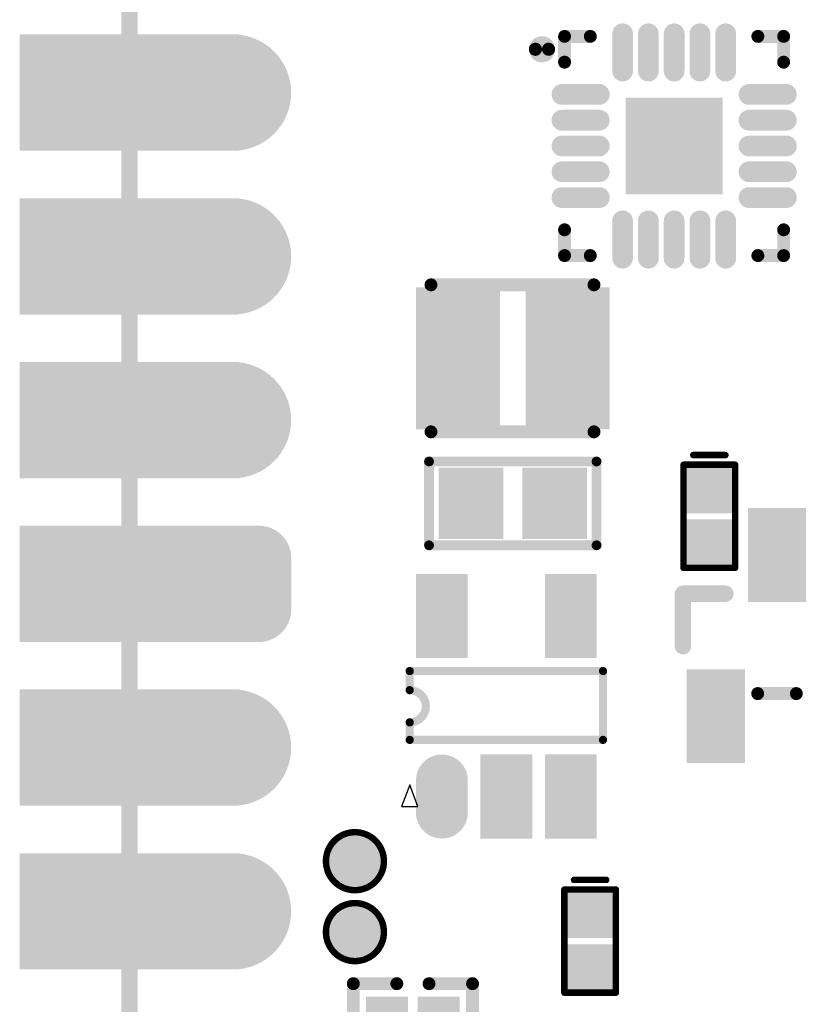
# Model space of a CAD drawing. Header units: millimetres. Extents: x 126.2 to 150.6, y 45.7 to 97.
# Tile 5 of 7: x 126.2 to 138.3, y 71.2 to 86.5. Entities that reach past the tile are written whole.
import ezdxf

# ---------------------------------------------------------------- set-up
doc = ezdxf.new("R2010")
doc.units = ezdxf.units.MM
for name, color, linetype in [('BottomLayer', 5, 'Continuous'), ('BottomOverlay', 54, 'Continuous'), ('BottomPaste', 16, 'Continuous'), ('BottomSolder', 6, 'Continuous'), ('KeepOutLayer', 6, 'Continuous'), ('MidLayer1', 16, 'Continuous'), ('MidLayer2', 76, 'Continuous'), ('MidLayer3', 90, 'Continuous'), ('MidLayer4', 156, 'Continuous'), ('MultiLayer', 9, 'Continuous'), ('PadHoleLayer', 156, 'Continuous'), ('TopLayer', 1, 'Continuous'), ('TopSolder', 216, 'Continuous')]:
    doc.layers.add(name, color=color, linetype=linetype)

# ---------------------------------------------------------------- blocks, each defined once
blk = doc.blocks.new('P_________1')
at = {"layer": 'BottomLayer'}
for points, const_width in [([(8.49, -1.27, 1), (9.29, -1.27, 1)], 0.8), ([(8.49, -3.81, 1), (9.29, -3.81, 1)], 0.8), ([(8.29, -5.95, 1), (8.69, -5.95, 1)], 0.4), ([(9.09, -5.95, 1), (9.49, -5.95, 1)], 0.4), ([(8.29, -6.75, 1), (8.69, -6.75, 1)], 0.4), ([(9.09, -6.75, 1), (9.49, -6.75, 1)], 0.4), ([(8.49, -8.89, 1), (9.29, -8.89, 1)], 0.8), ([(8.49, -11.43, 1), (9.29, -11.43, 1)], 0.8), ([(8.49, -13.97, 1), (9.29, -13.97, 1)], 0.8)]:
    blk.add_lwpolyline(points, format="xyb", close=True, dxfattribs=dict(at, const_width=const_width))
for points in [[(8.9, -2.07), (12.1, -2.07), (8.9, -0.47), (12.1, -0.47)], [(8.9, -4.61), (12.1, -4.61), (8.9, -3.01), (12.1, -3.01)], [(9.29, -7.15), (9.29, -5.55), (8.49, -7.15), (8.49, -5.55)], [(8.9, -7.15), (12.1, -7.15), (8.9, -5.55), (12.1, -5.55)], [(9.69, -6.75), (9.69, -5.95), (8.09, -6.75), (8.09, -5.95)], [(8.9, -9.69), (12.1, -9.69), (8.9, -8.09), (12.1, -8.09)], [(8.9, -12.23), (12.1, -12.23), (8.9, -10.63), (12.1, -10.63)], [(8.9, -14.77), (12.1, -14.77), (8.9, -13.17), (12.1, -13.17)]]:
    blk.add_solid(points, dxfattribs=at)
at = {"layer": 'BottomSolder'}
for points, const_width in [([(8.439, -1.27, 1), (9.341, -1.27, 1)], 0.902), ([(8.439, -3.81, 1), (9.341, -3.81, 1)], 0.902), ([(8.239, -5.95, 1), (8.741, -5.95, 1)], 0.502), ([(9.039, -5.95, 1), (9.541, -5.95, 1)], 0.502), ([(8.239, -6.75, 1), (8.741, -6.75, 1)], 0.502), ([(9.039, -6.75, 1), (9.541, -6.75, 1)], 0.502), ([(8.439, -8.89, 1), (9.341, -8.89, 1)], 0.902), ([(8.439, -11.43, 1), (9.341, -11.43, 1)], 0.902), ([(8.439, -13.97, 1), (9.341, -13.97, 1)], 0.902)]:
    blk.add_lwpolyline(points, format="xyb", close=True, dxfattribs=dict(at, const_width=const_width))
for points in [[(8.798, -2.172), (12.202, -2.172), (8.798, -0.368), (12.202, -0.368)], [(8.798, -4.712), (12.202, -4.712), (8.798, -2.908), (12.202, -2.908)], [(9.29, -7.252), (9.29, -5.448), (8.49, -7.252), (8.49, -5.448)], [(8.798, -7.252), (12.202, -7.252), (8.798, -5.448), (12.202, -5.448)], [(9.792, -6.75), (9.792, -5.95), (7.988, -6.75), (7.988, -5.95)], [(8.798, -9.792), (12.202, -9.792), (8.798, -7.988), (12.202, -7.988)], [(8.798, -12.332), (12.202, -12.332), (8.798, -10.528), (12.202, -10.528)], [(8.798, -14.872), (12.202, -14.872), (8.798, -13.068), (12.202, -13.068)]]:
    blk.add_solid(points, dxfattribs=at)
at = {"layer": 'MidLayer1'}
for points, const_width in [([(8.49, -1.27, 1), (9.29, -1.27, 1)], 0.8), ([(8.49, -3.81, 1), (9.29, -3.81, 1)], 0.8), ([(8.29, -5.95, 1), (8.69, -5.95, 1)], 0.4), ([(9.09, -5.95, 1), (9.49, -5.95, 1)], 0.4), ([(8.29, -6.75, 1), (8.69, -6.75, 1)], 0.4), ([(9.09, -6.75, 1), (9.49, -6.75, 1)], 0.4), ([(8.49, -8.89, 1), (9.29, -8.89, 1)], 0.8), ([(8.49, -11.43, 1), (9.29, -11.43, 1)], 0.8), ([(8.49, -13.97, 1), (9.29, -13.97, 1)], 0.8)]:
    blk.add_lwpolyline(points, format="xyb", close=True, dxfattribs=dict(at, const_width=const_width))
for points in [[(8.9, -2.07), (12.1, -2.07), (8.9, -0.47), (12.1, -0.47)], [(8.9, -4.61), (12.1, -4.61), (8.9, -3.01), (12.1, -3.01)], [(9.29, -7.15), (9.29, -5.55), (8.49, -7.15), (8.49, -5.55)], [(8.9, -7.15), (12.1, -7.15), (8.9, -5.55), (12.1, -5.55)], [(9.69, -6.75), (9.69, -5.95), (8.09, -6.75), (8.09, -5.95)], [(8.9, -9.69), (12.1, -9.69), (8.9, -8.09), (12.1, -8.09)], [(8.9, -12.23), (12.1, -12.23), (8.9, -10.63), (12.1, -10.63)], [(8.9, -14.77), (12.1, -14.77), (8.9, -13.17), (12.1, -13.17)]]:
    blk.add_solid(points, dxfattribs=at)
at = {"layer": 'MidLayer2'}
for points, const_width in [([(8.49, -1.27, 1), (9.29, -1.27, 1)], 0.8), ([(8.49, -3.81, 1), (9.29, -3.81, 1)], 0.8), ([(8.29, -5.95, 1), (8.69, -5.95, 1)], 0.4), ([(9.09, -5.95, 1), (9.49, -5.95, 1)], 0.4), ([(8.29, -6.75, 1), (8.69, -6.75, 1)], 0.4), ([(9.09, -6.75, 1), (9.49, -6.75, 1)], 0.4), ([(8.49, -8.89, 1), (9.29, -8.89, 1)], 0.8), ([(8.49, -11.43, 1), (9.29, -11.43, 1)], 0.8), ([(8.49, -13.97, 1), (9.29, -13.97, 1)], 0.8)]:
    blk.add_lwpolyline(points, format="xyb", close=True, dxfattribs=dict(at, const_width=const_width))
for points in [[(8.9, -2.07), (12.1, -2.07), (8.9, -0.47), (12.1, -0.47)], [(8.9, -4.61), (12.1, -4.61), (8.9, -3.01), (12.1, -3.01)], [(9.29, -7.15), (9.29, -5.55), (8.49, -7.15), (8.49, -5.55)], [(8.9, -7.15), (12.1, -7.15), (8.9, -5.55), (12.1, -5.55)], [(9.69, -6.75), (9.69, -5.95), (8.09, -6.75), (8.09, -5.95)], [(8.9, -9.69), (12.1, -9.69), (8.9, -8.09), (12.1, -8.09)], [(8.9, -12.23), (12.1, -12.23), (8.9, -10.63), (12.1, -10.63)], [(8.9, -14.77), (12.1, -14.77), (8.9, -13.17), (12.1, -13.17)]]:
    blk.add_solid(points, dxfattribs=at)
at = {"layer": 'MidLayer3'}
for points, const_width in [([(8.49, -1.27, 1), (9.29, -1.27, 1)], 0.8), ([(8.49, -3.81, 1), (9.29, -3.81, 1)], 0.8), ([(8.29, -5.95, 1), (8.69, -5.95, 1)], 0.4), ([(9.09, -5.95, 1), (9.49, -5.95, 1)], 0.4), ([(8.29, -6.75, 1), (8.69, -6.75, 1)], 0.4), ([(9.09, -6.75, 1), (9.49, -6.75, 1)], 0.4), ([(8.49, -8.89, 1), (9.29, -8.89, 1)], 0.8), ([(8.49, -11.43, 1), (9.29, -11.43, 1)], 0.8), ([(8.49, -13.97, 1), (9.29, -13.97, 1)], 0.8)]:
    blk.add_lwpolyline(points, format="xyb", close=True, dxfattribs=dict(at, const_width=const_width))
for points in [[(8.9, -2.07), (12.1, -2.07), (8.9, -0.47), (12.1, -0.47)], [(8.9, -4.61), (12.1, -4.61), (8.9, -3.01), (12.1, -3.01)], [(9.29, -7.15), (9.29, -5.55), (8.49, -7.15), (8.49, -5.55)], [(8.9, -7.15), (12.1, -7.15), (8.9, -5.55), (12.1, -5.55)], [(9.69, -6.75), (9.69, -5.95), (8.09, -6.75), (8.09, -5.95)], [(8.9, -9.69), (12.1, -9.69), (8.9, -8.09), (12.1, -8.09)], [(8.9, -12.23), (12.1, -12.23), (8.9, -10.63), (12.1, -10.63)], [(8.9, -14.77), (12.1, -14.77), (8.9, -13.17), (12.1, -13.17)]]:
    blk.add_solid(points, dxfattribs=at)
at = {"layer": 'MidLayer4'}
for points, const_width in [([(8.49, -1.27, 1), (9.29, -1.27, 1)], 0.8), ([(8.49, -3.81, 1), (9.29, -3.81, 1)], 0.8), ([(8.29, -5.95, 1), (8.69, -5.95, 1)], 0.4), ([(9.09, -5.95, 1), (9.49, -5.95, 1)], 0.4), ([(8.29, -6.75, 1), (8.69, -6.75, 1)], 0.4), ([(9.09, -6.75, 1), (9.49, -6.75, 1)], 0.4), ([(8.49, -8.89, 1), (9.29, -8.89, 1)], 0.8), ([(8.49, -11.43, 1), (9.29, -11.43, 1)], 0.8), ([(8.49, -13.97, 1), (9.29, -13.97, 1)], 0.8)]:
    blk.add_lwpolyline(points, format="xyb", close=True, dxfattribs=dict(at, const_width=const_width))
for points in [[(8.9, -2.07), (12.1, -2.07), (8.9, -0.47), (12.1, -0.47)], [(8.9, -4.61), (12.1, -4.61), (8.9, -3.01), (12.1, -3.01)], [(9.29, -7.15), (9.29, -5.55), (8.49, -7.15), (8.49, -5.55)], [(8.9, -7.15), (12.1, -7.15), (8.9, -5.55), (12.1, -5.55)], [(9.69, -6.75), (9.69, -5.95), (8.09, -6.75), (8.09, -5.95)], [(8.9, -9.69), (12.1, -9.69), (8.9, -8.09), (12.1, -8.09)], [(8.9, -12.23), (12.1, -12.23), (8.9, -10.63), (12.1, -10.63)], [(8.9, -14.77), (12.1, -14.77), (8.9, -13.17), (12.1, -13.17)]]:
    blk.add_solid(points, dxfattribs=at)
at = {"layer": 'MultiLayer'}
for points, const_width in [([(8.49, -1.27, 1), (9.29, -1.27, 1)], 0.8), ([(8.49, -3.81, 1), (9.29, -3.81, 1)], 0.8), ([(8.29, -5.95, 1), (8.69, -5.95, 1)], 0.4), ([(9.09, -5.95, 1), (9.49, -5.95, 1)], 0.4), ([(8.29, -6.75, 1), (8.69, -6.75, 1)], 0.4), ([(9.09, -6.75, 1), (9.49, -6.75, 1)], 0.4), ([(8.49, -8.89, 1), (9.29, -8.89, 1)], 0.8), ([(8.49, -11.43, 1), (9.29, -11.43, 1)], 0.8), ([(8.49, -13.97, 1), (9.29, -13.97, 1)], 0.8)]:
    blk.add_lwpolyline(points, format="xyb", close=True, dxfattribs=dict(at, const_width=const_width))
for points in [[(8.9, -2.07), (12.1, -2.07), (8.9, -0.47), (12.1, -0.47)], [(8.9, -4.61), (12.1, -4.61), (8.9, -3.01), (12.1, -3.01)], [(9.29, -7.15), (9.29, -5.55), (8.49, -7.15), (8.49, -5.55)], [(8.9, -7.15), (12.1, -7.15), (8.9, -5.55), (12.1, -5.55)], [(9.69, -6.75), (9.69, -5.95), (8.09, -6.75), (8.09, -5.95)], [(8.9, -9.69), (12.1, -9.69), (8.9, -8.09), (12.1, -8.09)], [(8.9, -12.23), (12.1, -12.23), (8.9, -10.63), (12.1, -10.63)], [(8.9, -14.77), (12.1, -14.77), (8.9, -13.17), (12.1, -13.17)]]:
    blk.add_solid(points, dxfattribs=at)
at = {"layer": 'PadHoleLayer', "const_width": 0.5}
for points in [[(8.64, -1.27, 1), (9.14, -1.27, 1)], [(10.25, -1.27, 1), (10.75, -1.27, 1)], [(8.64, -3.81, 1), (9.14, -3.81, 1)], [(10.25, -3.81, 1), (10.75, -3.81, 1)], [(8.64, -6.35, 1), (9.14, -6.35, 1)], [(10.25, -6.35, 1), (10.75, -6.35, 1)], [(8.64, -8.89, 1), (9.14, -8.89, 1)], [(10.25, -8.89, 1), (10.75, -8.89, 1)], [(8.64, -11.43, 1), (9.14, -11.43, 1)], [(10.25, -11.43, 1), (10.75, -11.43, 1)], [(8.64, -13.97, 1), (9.14, -13.97, 1)], [(10.25, -13.97, 1), (10.75, -13.97, 1)]]:
    blk.add_lwpolyline(points, format="xyb", close=True, dxfattribs=at)
at = {"layer": 'TopLayer'}
for points, const_width in [([(8.49, -1.27, 1), (9.29, -1.27, 1)], 0.8), ([(8.49, -3.81, 1), (9.29, -3.81, 1)], 0.8), ([(8.29, -5.95, 1), (8.69, -5.95, 1)], 0.4), ([(9.09, -5.95, 1), (9.49, -5.95, 1)], 0.4), ([(8.29, -6.75, 1), (8.69, -6.75, 1)], 0.4), ([(9.09, -6.75, 1), (9.49, -6.75, 1)], 0.4), ([(8.49, -8.89, 1), (9.29, -8.89, 1)], 0.8), ([(8.49, -11.43, 1), (9.29, -11.43, 1)], 0.8), ([(8.49, -13.97, 1), (9.29, -13.97, 1)], 0.8)]:
    blk.add_lwpolyline(points, format="xyb", close=True, dxfattribs=dict(at, const_width=const_width))
for points in [[(8.9, -2.07), (12.1, -2.07), (8.9, -0.47), (12.1, -0.47)], [(8.9, -4.61), (12.1, -4.61), (8.9, -3.01), (12.1, -3.01)], [(9.29, -7.15), (9.29, -5.55), (8.49, -7.15), (8.49, -5.55)], [(8.9, -7.15), (12.1, -7.15), (8.9, -5.55), (12.1, -5.55)], [(9.69, -6.75), (9.69, -5.95), (8.09, -6.75), (8.09, -5.95)], [(8.9, -9.69), (12.1, -9.69), (8.9, -8.09), (12.1, -8.09)], [(8.9, -12.23), (12.1, -12.23), (8.9, -10.63), (12.1, -10.63)], [(8.9, -14.77), (12.1, -14.77), (8.9, -13.17), (12.1, -13.17)]]:
    blk.add_solid(points, dxfattribs=at)
at = {"layer": 'TopSolder'}
for points, const_width in [([(8.439, -1.27, 1), (9.341, -1.27, 1)], 0.902), ([(8.439, -3.81, 1), (9.341, -3.81, 1)], 0.902), ([(8.239, -5.95, 1), (8.741, -5.95, 1)], 0.502), ([(9.039, -5.95, 1), (9.541, -5.95, 1)], 0.502), ([(8.239, -6.75, 1), (8.741, -6.75, 1)], 0.502), ([(9.039, -6.75, 1), (9.541, -6.75, 1)], 0.502), ([(8.439, -8.89, 1), (9.341, -8.89, 1)], 0.902), ([(8.439, -11.43, 1), (9.341, -11.43, 1)], 0.902), ([(8.439, -13.97, 1), (9.341, -13.97, 1)], 0.902)]:
    blk.add_lwpolyline(points, format="xyb", close=True, dxfattribs=dict(at, const_width=const_width))
for points in [[(8.798, -2.172), (12.202, -2.172), (8.798, -0.368), (12.202, -0.368)], [(8.798, -4.712), (12.202, -4.712), (8.798, -2.908), (12.202, -2.908)], [(9.29, -7.252), (9.29, -5.448), (8.49, -7.252), (8.49, -5.448)], [(8.798, -7.252), (12.202, -7.252), (8.798, -5.448), (12.202, -5.448)], [(9.792, -6.75), (9.792, -5.95), (7.988, -6.75), (7.988, -5.95)], [(8.798, -9.792), (12.202, -9.792), (8.798, -7.988), (12.202, -7.988)], [(8.798, -12.332), (12.202, -12.332), (8.798, -10.528), (12.202, -10.528)], [(8.798, -14.872), (12.202, -14.872), (8.798, -13.068), (12.202, -13.068)]]:
    blk.add_solid(points, dxfattribs=at)
blk = doc.blocks.new('ESD0402_B_2')
at = {"layer": 'BottomLayer'}
for points in [[(-0.7, 0.3), (-0.7, -0.3), (-0.15, 0.3), (-0.15, -0.3)], [(0.15, 0.3), (0.15, -0.3), (0.7, 0.3), (0.7, -0.3)]]:
    blk.add_solid(points, dxfattribs=at)
at = {"layer": 'BottomOverlay', "const_width": 0.1}
for points in [[(0.8, 0.4), (-0.8, 0.4)], [(-0.8, -0.4), (-0.8, 0.4)], [(0.8, -0.4), (0.8, 0.4)], [(0.95, -0.25), (0.95, 0.25)], [(0.8, -0.4), (-0.8, -0.4)]]:
    blk.add_lwpolyline(points, dxfattribs=at)
at = {"layer": 'BottomOverlay', "const_width": 0.05}
for points in [[(-0.825, 0.4, 1), (-0.775, 0.4, 1)], [(-0.825, 0.4, 1), (-0.775, 0.4, 1)], [(0.775, 0.4, 1), (0.825, 0.4, 1)], [(0.775, 0.4, 1), (0.825, 0.4, 1)], [(0.925, 0.25, 1), (0.975, 0.25, 1)], [(0.925, -0.25, 1), (0.975, -0.25, 1)], [(-0.825, -0.4, 1), (-0.775, -0.4, 1)], [(-0.825, -0.4, 1), (-0.775, -0.4, 1)], [(0.775, -0.4, 1), (0.825, -0.4, 1)], [(0.775, -0.4, 1), (0.825, -0.4, 1)]]:
    blk.add_lwpolyline(points, format="xyb", close=True, dxfattribs=at)
at = {"layer": 'BottomPaste'}
for points in [[(-0.7, 0.3), (-0.7, -0.3), (-0.15, 0.3), (-0.15, -0.3)], [(0.15, 0.3), (0.15, -0.3), (0.7, 0.3), (0.7, -0.3)]]:
    blk.add_solid(points, dxfattribs=at)
at = {"layer": 'BottomSolder'}
for points in [[(-0.802, 0.402), (-0.802, -0.402), (-0.048, 0.402), (-0.048, -0.402)], [(0.048, 0.402), (0.048, -0.402), (0.802, 0.402), (0.802, -0.402)]]:
    blk.add_solid(points, dxfattribs=at)
blk = doc.blocks.new('0402_R_4_B_5')
at = {"layer": 'BottomLayer'}
for points in [[(-0.6, 0.125), (-0.6, 0.675), (-1, 0.125), (-1, 0.675)], [(-0.1, 0.125), (-0.1, 0.675), (-0.4, 0.125), (-0.4, 0.675)], [(0.4, 0.125), (0.4, 0.675), (0.1, 0.125), (0.1, 0.675)], [(1, 0.125), (1, 0.675), (0.6, 0.125), (0.6, 0.675)], [(-0.6, -0.675), (-0.6, -0.125), (-1, -0.675), (-1, -0.125)], [(-0.1, -0.675), (-0.1, -0.125), (-0.4, -0.675), (-0.4, -0.125)], [(0.4, -0.675), (0.4, -0.125), (0.1, -0.675), (0.1, -0.125)], [(1, -0.675), (1, -0.125), (0.6, -0.675), (0.6, -0.125)]]:
    blk.add_solid(points, dxfattribs=at)
at = {"layer": 'BottomOverlay', "const_width": 0.2}
for points in [[(1.25, 0.925), (-1.25, 0.925)], [(-1.25, 0.25), (-1.25, 0.925)], [(1.25, 0.25), (1.25, 0.925)], [(-1.25, -0.925), (-1.25, -0.25)], [(1.25, -0.925), (1.25, -0.25)], [(1.25, -0.925), (-1.25, -0.925)]]:
    blk.add_lwpolyline(points, dxfattribs=at)
at = {"layer": 'BottomOverlay', "const_width": 0.1}
for points in [[(-1.3, 0.925, 1), (-1.2, 0.925, 1)], [(-1.3, 0.925, 1), (-1.2, 0.925, 1)], [(1.2, 0.925, 1), (1.3, 0.925, 1)], [(1.2, 0.925, 1), (1.3, 0.925, 1)], [(-1.3, 0.25, 1), (-1.2, 0.25, 1)], [(1.2, 0.25, 1), (1.3, 0.25, 1)], [(-1.3, -0.25, 1), (-1.2, -0.25, 1)], [(1.2, -0.25, 1), (1.3, -0.25, 1)], [(-1.3, -0.925, 1), (-1.2, -0.925, 1)], [(-1.3, -0.925, 1), (-1.2, -0.925, 1)], [(1.2, -0.925, 1), (1.3, -0.925, 1)], [(1.2, -0.925, 1), (1.3, -0.925, 1)]]:
    blk.add_lwpolyline(points, format="xyb", close=True, dxfattribs=at)
at = {"layer": 'BottomPaste'}
for points in [[(-0.6, 0.125), (-0.6, 0.675), (-1, 0.125), (-1, 0.675)], [(-0.1, 0.125), (-0.1, 0.675), (-0.4, 0.125), (-0.4, 0.675)], [(0.4, 0.125), (0.4, 0.675), (0.1, 0.125), (0.1, 0.675)], [(1, 0.125), (1, 0.675), (0.6, 0.125), (0.6, 0.675)], [(-0.6, -0.675), (-0.6, -0.125), (-1, -0.675), (-1, -0.125)], [(-0.1, -0.675), (-0.1, -0.125), (-0.4, -0.675), (-0.4, -0.125)], [(0.4, -0.675), (0.4, -0.125), (0.1, -0.675), (0.1, -0.125)], [(1, -0.675), (1, -0.125), (0.6, -0.675), (0.6, -0.125)]]:
    blk.add_solid(points, dxfattribs=at)
at = {"layer": 'BottomSolder'}
for points in [[(-0.549, 0.074), (-0.549, 0.726), (-1.051, 0.074), (-1.051, 0.726)], [(-0.049, 0.074), (-0.049, 0.726), (-0.451, 0.074), (-0.451, 0.726)], [(0.451, 0.074), (0.451, 0.726), (0.049, 0.074), (0.049, 0.726)], [(1.051, 0.074), (1.051, 0.726), (0.549, 0.074), (0.549, 0.726)], [(-0.549, -0.726), (-0.549, -0.074), (-1.051, -0.726), (-1.051, -0.074)], [(-0.049, -0.726), (-0.049, -0.074), (-0.451, -0.726), (-0.451, -0.074)], [(0.451, -0.726), (0.451, -0.074), (0.049, -0.726), (0.049, -0.074)], [(1.051, -0.726), (1.051, -0.074), (0.549, -0.726), (0.549, -0.074)]]:
    blk.add_solid(points, dxfattribs=at)
blk = doc.blocks.new('SOT_23_5_B_13')
at = {"layer": 'BottomLayer', "const_width": 0.6}
blk.add_lwpolyline([(-1.147, 1), (-1.647, 1)], dxfattribs=at)
at = {"layer": 'BottomLayer', "const_width": 0.3}
for points in [[(-1.797, 1, 1), (-1.497, 1, 1)], [(-1.297, 1, 1), (-0.997, 1, 1)]]:
    blk.add_lwpolyline(points, format="xyb", close=True, dxfattribs=at)
at = {"layer": 'BottomLayer'}
for points in [[(0.853, 1.3), (0.853, 0.7), (1.953, 1.3), (1.953, 0.7)], [(-1.947, 0.3), (-1.947, -0.3), (-0.847, 0.3), (-0.847, -0.3)], [(-1.947, -0.7), (-1.947, -1.3), (-0.847, -0.7), (-0.847, -1.3)], [(0.853, -0.7), (0.853, -1.3), (1.953, -0.7), (1.953, -1.3)]]:
    blk.add_solid(points, dxfattribs=at)
at = {"layer": 'BottomOverlay'}
for p, q in [((-1.216, 1.5), (-1.55, 1.625)), ((-1.55, 1.625), (-1.55, 1.375)), ((-1.55, 1.375), (-1.216, 1.5))]:
    blk.add_line(p, q, dxfattribs=at)
at = {"layer": 'BottomOverlay', "const_width": 0.127}
for points in [[(-0.518, 1.5), (-0.518, -1.5)], [(-0.518, 1.5), (-0.247, 1.5)], [(0.253, 1.5), (0.55, 1.5)], [(0.55, 1.5), (0.55, -1.5)], [(-0.518, -1.5), (0.55, -1.5)]]:
    blk.add_lwpolyline(points, dxfattribs=at)
at = {"layer": 'BottomOverlay', "const_width": 0.0635}
for points in [[(-0.55, 1.5, 1), (-0.487, 1.5, 1)], [(-0.55, 1.5, 1), (-0.487, 1.5, 1)], [(-0.279, 1.5, 1), (-0.215, 1.5, 1)], [(-0.279, 1.5, 1), (-0.215, 1.5, 1)], [(0.221, 1.5, 1), (0.285, 1.5, 1)], [(0.221, 1.5, 1), (0.285, 1.5, 1)], [(0.518, 1.5, 1), (0.582, 1.5, 1)], [(0.518, 1.5, 1), (0.582, 1.5, 1)], [(-0.55, -1.5, 1), (-0.487, -1.5, 1)], [(-0.55, -1.5, 1), (-0.487, -1.5, 1)], [(0.518, -1.5, 1), (0.582, -1.5, 1)], [(0.518, -1.5, 1), (0.582, -1.5, 1)]]:
    blk.add_lwpolyline(points, format="xyb", close=True, dxfattribs=at)
at = {"layer": 'BottomOverlay', "const_width": 0.127}
blk.add_lwpolyline([(0.253, 1.5, -1), (-0.247, 1.5)], format="xyb", dxfattribs=at)
at = {"layer": 'BottomPaste', "const_width": 0.6}
blk.add_lwpolyline([(-1.147, 1), (-1.647, 1)], dxfattribs=at)
at = {"layer": 'BottomPaste', "const_width": 0.3}
for points in [[(-1.797, 1, 1), (-1.497, 1, 1)], [(-1.297, 1, 1), (-0.997, 1, 1)]]:
    blk.add_lwpolyline(points, format="xyb", close=True, dxfattribs=at)
at = {"layer": 'BottomPaste'}
for points in [[(0.853, 1.3), (0.853, 0.7), (1.953, 1.3), (1.953, 0.7)], [(-1.947, 0.3), (-1.947, -0.3), (-0.847, 0.3), (-0.847, -0.3)], [(-1.947, -0.7), (-1.947, -1.3), (-0.847, -0.7), (-0.847, -1.3)], [(0.853, -0.7), (0.853, -1.3), (1.953, -0.7), (1.953, -1.3)]]:
    blk.add_solid(points, dxfattribs=at)
at = {"layer": 'BottomSolder', "const_width": 0.803}
blk.add_lwpolyline([(-1.147, 1), (-1.647, 1)], dxfattribs=at)
at = {"layer": 'BottomSolder', "const_width": 0.402}
for points in [[(-1.848, 1, 1), (-1.446, 1, 1)], [(-1.348, 1, 1), (-0.946, 1, 1)]]:
    blk.add_lwpolyline(points, format="xyb", close=True, dxfattribs=at)
at = {"layer": 'BottomSolder'}
for points in [[(0.751, 1.402), (0.751, 0.598), (2.055, 1.402), (2.055, 0.598)], [(-2.049, 0.402), (-2.049, -0.402), (-0.745, 0.402), (-0.745, -0.402)], [(-2.049, -0.598), (-2.049, -1.402), (-0.745, -0.598), (-0.745, -1.402)], [(0.751, -0.598), (0.751, -1.402), (2.055, -0.598), (2.055, -1.402)]]:
    blk.add_solid(points, dxfattribs=at)
blk = doc.blocks.new('QFN_20_3X3X04P_B_15')
at = {"layer": 'BottomLayer', "const_width": 0.22}
for points in [[(-0.8, 1.161), (-0.8, 1.741)], [(-0.4, 1.161), (-0.4, 1.741)], [(0, 1.161), (0, 1.741)], [(0.4, 1.161), (0.4, 1.741)], [(0.8, 1.161), (0.8, 1.741)], [(-1.161, 0.8), (-1.741, 0.8)], [(1.161, 0.8), (1.741, 0.8)], [(-1.161, 0.4), (-1.741, 0.4)], [(1.161, 0.4), (1.741, 0.4)], [(-1.161, 0), (-1.741, 0)], [(1.161, 0), (1.741, 0)], [(-1.161, -0.4), (-1.741, -0.4)], [(1.161, -0.4), (1.741, -0.4)], [(-1.161, -0.8), (-1.741, -0.8)], [(1.161, -0.8), (1.741, -0.8)], [(-0.8, -1.161), (-0.8, -1.741)], [(-0.4, -1.161), (-0.4, -1.741)], [(0, -1.161), (0, -1.741)], [(0.4, -1.161), (0.4, -1.741)], [(0.8, -1.161), (0.8, -1.741)]]:
    blk.add_lwpolyline(points, dxfattribs=at)
at = {"layer": 'BottomLayer', "const_width": 0.11}
for points in [[(-0.855, 1.741, 1), (-0.745, 1.741, 1)], [(-0.455, 1.741, 1), (-0.345, 1.741, 1)], [(-0.055, 1.741, 1), (0.055, 1.741, 1)], [(0.345, 1.741, 1), (0.455, 1.741, 1)], [(0.745, 1.741, 1), (0.855, 1.741, 1)], [(-0.855, 1.161, 1), (-0.745, 1.161, 1)], [(-0.455, 1.161, 1), (-0.345, 1.161, 1)], [(-0.055, 1.161, 1), (0.055, 1.161, 1)], [(0.345, 1.161, 1), (0.455, 1.161, 1)], [(0.745, 1.161, 1), (0.855, 1.161, 1)], [(-1.796, 0.8, 1), (-1.686, 0.8, 1)], [(-1.216, 0.8, 1), (-1.106, 0.8, 1)], [(1.106, 0.8, 1), (1.216, 0.8, 1)], [(1.686, 0.8, 1), (1.796, 0.8, 1)], [(-1.796, 0.4, 1), (-1.686, 0.4, 1)], [(-1.216, 0.4, 1), (-1.106, 0.4, 1)], [(1.106, 0.4, 1), (1.216, 0.4, 1)], [(1.686, 0.4, 1), (1.796, 0.4, 1)], [(-1.796, 0, 1), (-1.686, 0, 1)], [(-1.216, 0, 1), (-1.106, 0, 1)], [(1.106, 0, 1), (1.216, 0, 1)], [(1.686, 0, 1), (1.796, 0, 1)], [(-1.796, -0.4, 1), (-1.686, -0.4, 1)], [(-1.216, -0.4, 1), (-1.106, -0.4, 1)], [(1.106, -0.4, 1), (1.216, -0.4, 1)], [(1.686, -0.4, 1), (1.796, -0.4, 1)], [(-1.796, -0.8, 1), (-1.686, -0.8, 1)], [(-1.216, -0.8, 1), (-1.106, -0.8, 1)], [(1.106, -0.8, 1), (1.216, -0.8, 1)], [(1.686, -0.8, 1), (1.796, -0.8, 1)], [(-0.855, -1.161, 1), (-0.745, -1.161, 1)], [(-0.455, -1.161, 1), (-0.345, -1.161, 1)], [(-0.055, -1.161, 1), (0.055, -1.161, 1)], [(0.345, -1.161, 1), (0.455, -1.161, 1)], [(0.745, -1.161, 1), (0.855, -1.161, 1)], [(-0.855, -1.741, 1), (-0.745, -1.741, 1)], [(-0.455, -1.741, 1), (-0.345, -1.741, 1)], [(-0.055, -1.741, 1), (0.055, -1.741, 1)], [(0.345, -1.741, 1), (0.455, -1.741, 1)], [(0.745, -1.741, 1), (0.855, -1.741, 1)]]:
    blk.add_lwpolyline(points, format="xyb", close=True, dxfattribs=at)
at = {"layer": 'BottomLayer'}
blk.add_solid([(0.7, 0.7), (-0.7, 0.7), (0.7, -0.7), (-0.7, -0.7)], dxfattribs=at)
at = {"layer": 'BottomOverlay'}
for points, const_width in [([(-1.95, 1.5, 1), (-2.153, 1.5, 1)], 0.203), ([(-1.751, 1.7, 1), (-1.651, 1.7, 1)], 0.1), ([(-1.751, 1.7, 1), (-1.651, 1.7, 1)], 0.1), ([(-1.351, 1.7, 1), (-1.251, 1.7, 1)], 0.1), ([(1.249, 1.7, 1), (1.349, 1.7, 1)], 0.1), ([(1.649, 1.7, 1), (1.749, 1.7, 1)], 0.1), ([(1.649, 1.7, 1), (1.749, 1.7, 1)], 0.1), ([(-2.204, 1.5, 1), (-2.102, 1.5, 1)], 0.102), ([(-2, 1.5, 1), (-1.899, 1.5, 1)], 0.102), ([(-1.751, 1.3, 1), (-1.651, 1.3, 1)], 0.1), ([(1.649, 1.3, 1), (1.749, 1.3, 1)], 0.1), ([(-1.751, -1.3, 1), (-1.651, -1.3, 1)], 0.1), ([(1.649, -1.3, 1), (1.749, -1.3, 1)], 0.1), ([(-1.751, -1.7, 1), (-1.651, -1.7, 1)], 0.1), ([(-1.751, -1.7, 1), (-1.651, -1.7, 1)], 0.1), ([(-1.351, -1.7, 1), (-1.251, -1.7, 1)], 0.1), ([(1.249, -1.7, 1), (1.349, -1.7, 1)], 0.1), ([(1.649, -1.7, 1), (1.749, -1.7, 1)], 0.1), ([(1.649, -1.7, 1), (1.749, -1.7, 1)], 0.1)]:
    blk.add_lwpolyline(points, format="xyb", close=True, dxfattribs=dict(at, const_width=const_width))
at = {"layer": 'BottomOverlay', "const_width": 0.2}
for points in [[(-1.701, 1.7), (-1.301, 1.7)], [(-1.701, 1.3), (-1.701, 1.7)], [(1.299, 1.7), (1.699, 1.7)], [(1.699, 1.3), (1.699, 1.7)], [(-1.701, -1.7), (-1.701, -1.3)], [(1.699, -1.7), (1.699, -1.3)], [(-1.701, -1.7), (-1.301, -1.7)], [(1.299, -1.7), (1.699, -1.7)]]:
    blk.add_lwpolyline(points, dxfattribs=at)
at = {"layer": 'BottomPaste', "const_width": 0.22}
for points in [[(-0.8, 1.161), (-0.8, 1.741)], [(-0.4, 1.161), (-0.4, 1.741)], [(0, 1.161), (0, 1.741)], [(0.4, 1.161), (0.4, 1.741)], [(0.8, 1.161), (0.8, 1.741)], [(-1.161, 0.8), (-1.741, 0.8)], [(1.161, 0.8), (1.741, 0.8)], [(-1.161, 0.4), (-1.741, 0.4)], [(1.161, 0.4), (1.741, 0.4)], [(-1.161, 0), (-1.741, 0)], [(1.161, 0), (1.741, 0)], [(-1.161, -0.4), (-1.741, -0.4)], [(1.161, -0.4), (1.741, -0.4)], [(-1.161, -0.8), (-1.741, -0.8)], [(1.161, -0.8), (1.741, -0.8)], [(-0.8, -1.161), (-0.8, -1.741)], [(-0.4, -1.161), (-0.4, -1.741)], [(0, -1.161), (0, -1.741)], [(0.4, -1.161), (0.4, -1.741)], [(0.8, -1.161), (0.8, -1.741)]]:
    blk.add_lwpolyline(points, dxfattribs=at)
at = {"layer": 'BottomPaste', "const_width": 0.11}
for points in [[(-0.855, 1.741, 1), (-0.745, 1.741, 1)], [(-0.455, 1.741, 1), (-0.345, 1.741, 1)], [(-0.055, 1.741, 1), (0.055, 1.741, 1)], [(0.345, 1.741, 1), (0.455, 1.741, 1)], [(0.745, 1.741, 1), (0.855, 1.741, 1)], [(-0.855, 1.161, 1), (-0.745, 1.161, 1)], [(-0.455, 1.161, 1), (-0.345, 1.161, 1)], [(-0.055, 1.161, 1), (0.055, 1.161, 1)], [(0.345, 1.161, 1), (0.455, 1.161, 1)], [(0.745, 1.161, 1), (0.855, 1.161, 1)], [(-1.796, 0.8, 1), (-1.686, 0.8, 1)], [(-1.216, 0.8, 1), (-1.106, 0.8, 1)], [(1.106, 0.8, 1), (1.216, 0.8, 1)], [(1.686, 0.8, 1), (1.796, 0.8, 1)], [(-1.796, 0.4, 1), (-1.686, 0.4, 1)], [(-1.216, 0.4, 1), (-1.106, 0.4, 1)], [(1.106, 0.4, 1), (1.216, 0.4, 1)], [(1.686, 0.4, 1), (1.796, 0.4, 1)], [(-1.796, 0, 1), (-1.686, 0, 1)], [(-1.216, 0, 1), (-1.106, 0, 1)], [(1.106, 0, 1), (1.216, 0, 1)], [(1.686, 0, 1), (1.796, 0, 1)], [(-1.796, -0.4, 1), (-1.686, -0.4, 1)], [(-1.216, -0.4, 1), (-1.106, -0.4, 1)], [(1.106, -0.4, 1), (1.216, -0.4, 1)], [(1.686, -0.4, 1), (1.796, -0.4, 1)], [(-1.796, -0.8, 1), (-1.686, -0.8, 1)], [(-1.216, -0.8, 1), (-1.106, -0.8, 1)], [(1.106, -0.8, 1), (1.216, -0.8, 1)], [(1.686, -0.8, 1), (1.796, -0.8, 1)], [(-0.855, -1.161, 1), (-0.745, -1.161, 1)], [(-0.455, -1.161, 1), (-0.345, -1.161, 1)], [(-0.055, -1.161, 1), (0.055, -1.161, 1)], [(0.345, -1.161, 1), (0.455, -1.161, 1)], [(0.745, -1.161, 1), (0.855, -1.161, 1)], [(-0.855, -1.741, 1), (-0.745, -1.741, 1)], [(-0.455, -1.741, 1), (-0.345, -1.741, 1)], [(-0.055, -1.741, 1), (0.055, -1.741, 1)], [(0.345, -1.741, 1), (0.455, -1.741, 1)], [(0.745, -1.741, 1), (0.855, -1.741, 1)]]:
    blk.add_lwpolyline(points, format="xyb", close=True, dxfattribs=at)
at = {"layer": 'BottomPaste'}
blk.add_solid([(0.7, 0.7), (-0.7, 0.7), (0.7, -0.7), (-0.7, -0.7)], dxfattribs=at)
at = {"layer": 'BottomSolder', "const_width": 0.322}
for points in [[(-0.8, 1.161), (-0.8, 1.741)], [(-0.4, 1.161), (-0.4, 1.741)], [(0, 1.161), (0, 1.741)], [(0.4, 1.161), (0.4, 1.741)], [(0.8, 1.161), (0.8, 1.741)], [(-1.161, 0.8), (-1.741, 0.8)], [(1.161, 0.8), (1.741, 0.8)], [(-1.161, 0.4), (-1.741, 0.4)], [(1.161, 0.4), (1.741, 0.4)], [(-1.161, 0), (-1.741, 0)], [(1.161, 0), (1.741, 0)], [(-1.161, -0.4), (-1.741, -0.4)], [(1.161, -0.4), (1.741, -0.4)], [(-1.161, -0.8), (-1.741, -0.8)], [(1.161, -0.8), (1.741, -0.8)], [(-0.8, -1.161), (-0.8, -1.741)], [(-0.4, -1.161), (-0.4, -1.741)], [(0, -1.161), (0, -1.741)], [(0.4, -1.161), (0.4, -1.741)], [(0.8, -1.161), (0.8, -1.741)]]:
    blk.add_lwpolyline(points, dxfattribs=at)
at = {"layer": 'BottomSolder', "const_width": 0.161}
for points in [[(-0.88, 1.741, 1), (-0.72, 1.741, 1)], [(-0.48, 1.741, 1), (-0.32, 1.741, 1)], [(-0.08, 1.741, 1), (0.08, 1.741, 1)], [(0.32, 1.741, 1), (0.48, 1.741, 1)], [(0.72, 1.741, 1), (0.88, 1.741, 1)], [(-0.88, 1.161, 1), (-0.72, 1.161, 1)], [(-0.48, 1.161, 1), (-0.32, 1.161, 1)], [(-0.08, 1.161, 1), (0.08, 1.161, 1)], [(0.32, 1.161, 1), (0.48, 1.161, 1)], [(0.72, 1.161, 1), (0.88, 1.161, 1)], [(-1.822, 0.8, 1), (-1.661, 0.8, 1)], [(-1.242, 0.8, 1), (-1.081, 0.8, 1)], [(1.081, 0.8, 1), (1.242, 0.8, 1)], [(1.661, 0.8, 1), (1.822, 0.8, 1)], [(-1.822, 0.4, 1), (-1.661, 0.4, 1)], [(-1.242, 0.4, 1), (-1.081, 0.4, 1)], [(1.081, 0.4, 1), (1.242, 0.4, 1)], [(1.661, 0.4, 1), (1.822, 0.4, 1)], [(-1.822, 0, 1), (-1.661, 0, 1)], [(-1.242, 0, 1), (-1.081, 0, 1)], [(1.081, 0, 1), (1.242, 0, 1)], [(1.661, 0, 1), (1.822, 0, 1)], [(-1.822, -0.4, 1), (-1.661, -0.4, 1)], [(-1.242, -0.4, 1), (-1.081, -0.4, 1)], [(1.081, -0.4, 1), (1.242, -0.4, 1)], [(1.661, -0.4, 1), (1.822, -0.4, 1)], [(-1.822, -0.8, 1), (-1.661, -0.8, 1)], [(-1.242, -0.8, 1), (-1.081, -0.8, 1)], [(1.081, -0.8, 1), (1.242, -0.8, 1)], [(1.661, -0.8, 1), (1.822, -0.8, 1)], [(-0.88, -1.161, 1), (-0.72, -1.161, 1)], [(-0.48, -1.161, 1), (-0.32, -1.161, 1)], [(-0.08, -1.161, 1), (0.08, -1.161, 1)], [(0.32, -1.161, 1), (0.48, -1.161, 1)], [(0.72, -1.161, 1), (0.88, -1.161, 1)], [(-0.88, -1.741, 1), (-0.72, -1.741, 1)], [(-0.48, -1.741, 1), (-0.32, -1.741, 1)], [(-0.08, -1.741, 1), (0.08, -1.741, 1)], [(0.32, -1.741, 1), (0.48, -1.741, 1)], [(0.72, -1.741, 1), (0.88, -1.741, 1)]]:
    blk.add_lwpolyline(points, format="xyb", close=True, dxfattribs=at)
at = {"layer": 'BottomSolder'}
blk.add_solid([(0.751, 0.751), (-0.751, 0.751), (0.751, -0.751), (-0.751, -0.751)], dxfattribs=at)
blk = doc.blocks.new('TEST_B_16')
at = {"layer": 'BottomLayer', "const_width": 0.35}
blk.add_lwpolyline([(-0.175, 0, 1), (0.175, 0, 1)], format="xyb", close=True, dxfattribs=at)
at = {"layer": 'BottomOverlay'}
for points, const_width in [([(0.45, 0, 1), (-0.45, 0, 1)], 0.1), ([(-0.475, 0, 1), (-0.425, 0, 1)], 0.05), ([(0.425, 0, 1), (0.475, 0, 1)], 0.05)]:
    blk.add_lwpolyline(points, format="xyb", close=True, dxfattribs=dict(at, const_width=const_width))
at = {"layer": 'BottomPaste', "const_width": 0.35}
blk.add_lwpolyline([(-0.175, 0, 1), (0.175, 0, 1)], format="xyb", close=True, dxfattribs=at)
at = {"layer": 'BottomSolder', "const_width": 0.4}
blk.add_lwpolyline([(-0.2, 0, 1), (0.2, 0, 1)], format="xyb", close=True, dxfattribs=at)
blk = doc.blocks.new('TEST_B_17')
at = {"layer": 'BottomLayer', "const_width": 0.35}
blk.add_lwpolyline([(-0.175, 0, 1), (0.175, 0, 1)], format="xyb", close=True, dxfattribs=at)
at = {"layer": 'BottomOverlay'}
for points, const_width in [([(0.45, 0, 1), (-0.45, 0, 1)], 0.1), ([(-0.475, 0, 1), (-0.425, 0, 1)], 0.05), ([(0.425, 0, 1), (0.475, 0, 1)], 0.05)]:
    blk.add_lwpolyline(points, format="xyb", close=True, dxfattribs=dict(at, const_width=const_width))
at = {"layer": 'BottomPaste', "const_width": 0.35}
blk.add_lwpolyline([(-0.175, 0, 1), (0.175, 0, 1)], format="xyb", close=True, dxfattribs=at)
at = {"layer": 'BottomSolder', "const_width": 0.4}
blk.add_lwpolyline([(-0.2, 0, 1), (0.2, 0, 1)], format="xyb", close=True, dxfattribs=at)
blk = doc.blocks.new('SOT_23_B_21')
at = {"layer": 'BottomLayer'}
for points in [[(0.625, 1.3), (0.625, 0.6), (1.875, 1.3), (1.875, 0.6)], [(-1.875, 0.35), (-1.875, -0.35), (-0.625, 0.35), (-0.625, -0.35)], [(0.625, -0.6), (0.625, -1.3), (1.875, -0.6), (1.875, -1.3)]]:
    blk.add_solid(points, dxfattribs=at)
at = {"layer": 'BottomOverlay'}
for points, const_width in [([(-0.65, 0.8), (-0.65, 1.46)], 0.254), ([(-0.65, 0.8), (-0.65, 1.46)], 0.254), ([(-0.65, 0.8), (-0.65, 1.46)], 0.254), ([(0.165, 1.46), (-0.65, 1.46)], 0.254), ([(0.9, -0.3), (0.9, 0.3)], 0.2), ([(-0.65, -1.46), (-0.65, -0.8)], 0.254), ([(0.165, -1.46), (-0.65, -1.46)], 0.254)]:
    blk.add_lwpolyline(points, dxfattribs=dict(at, const_width=const_width))
for points, const_width in [([(-0.713, 1.46, 1), (-0.586, 1.46, 1)], 0.127), ([(-0.713, 1.46, 1), (-0.586, 1.46, 1)], 0.127), ([(-0.713, 1.46, 1), (-0.586, 1.46, 1)], 0.127), ([(-0.713, 1.46, 1), (-0.586, 1.46, 1)], 0.127), ([(0.102, 1.46, 1), (0.229, 1.46, 1)], 0.127), ([(-0.713, 0.8, 1), (-0.586, 0.8, 1)], 0.127), ([(-0.713, 0.8, 1), (-0.586, 0.8, 1)], 0.127), ([(-0.713, 0.8, 1), (-0.586, 0.8, 1)], 0.127), ([(0.85, 0.3, 1), (0.95, 0.3, 1)], 0.1), ([(0.85, -0.3, 1), (0.95, -0.3, 1)], 0.1), ([(-0.713, -0.8, 1), (-0.586, -0.8, 1)], 0.127), ([(-0.713, -1.46, 1), (-0.586, -1.46, 1)], 0.127), ([(-0.713, -1.46, 1), (-0.586, -1.46, 1)], 0.127), ([(0.102, -1.46, 1), (0.229, -1.46, 1)], 0.127)]:
    blk.add_lwpolyline(points, format="xyb", close=True, dxfattribs=dict(at, const_width=const_width))
at = {"layer": 'BottomPaste'}
for points in [[(0.625, 1.3), (0.625, 0.6), (1.875, 1.3), (1.875, 0.6)], [(-1.875, 0.35), (-1.875, -0.35), (-0.625, 0.35), (-0.625, -0.35)], [(0.625, -0.6), (0.625, -1.3), (1.875, -0.6), (1.875, -1.3)]]:
    blk.add_solid(points, dxfattribs=at)
at = {"layer": 'BottomSolder'}
for points in [[(0.523, 1.402), (0.523, 0.498), (1.977, 1.402), (1.977, 0.498)], [(-1.977, 0.452), (-1.977, -0.452), (-0.523, 0.452), (-0.523, -0.452)], [(0.523, -0.498), (0.523, -1.402), (1.977, -0.498), (1.977, -1.402)]]:
    blk.add_solid(points, dxfattribs=at)
blk = doc.blocks.new('PL_2520_B_24')
at = {"layer": 'BottomLayer'}
for points in [[(-1.4, -1), (-0.3, -1), (-1.4, 1), (-0.3, 1)], [(0.3, -1), (1.4, -1), (0.3, 1), (1.4, 1)]]:
    blk.add_solid(points, dxfattribs=at)
at = {"layer": 'BottomOverlay', "const_width": 0.2}
for points in [[(-1.27, 1.14), (1.26, 1.14)], [(-1.27, -1.14), (1.26, -1.14)]]:
    blk.add_lwpolyline(points, dxfattribs=at)
at = {"layer": 'BottomOverlay', "const_width": 0.1}
for points in [[(-1.32, 1.14, 1), (-1.22, 1.14, 1)], [(1.21, 1.14, 1), (1.31, 1.14, 1)], [(-1.32, -1.14, 1), (-1.22, -1.14, 1)], [(1.21, -1.14, 1), (1.31, -1.14, 1)]]:
    blk.add_lwpolyline(points, format="xyb", close=True, dxfattribs=at)
at = {"layer": 'BottomPaste'}
for points in [[(-1.4, -1), (-0.3, -1), (-1.4, 1), (-0.3, 1)], [(0.3, -1), (1.4, -1), (0.3, 1), (1.4, 1)]]:
    blk.add_solid(points, dxfattribs=at)
at = {"layer": 'BottomSolder'}
for points in [[(-1.502, -1.102), (-0.198, -1.102), (-1.502, 1.102), (-0.198, 1.102)], [(0.198, -1.102), (1.502, -1.102), (0.198, 1.102), (1.502, 1.102)]]:
    blk.add_solid(points, dxfattribs=at)
blk = doc.blocks.new('R0603_B_26')
at = {"layer": 'BottomLayer'}
for points in [[(-1.05, -0.45), (-0.25, -0.45), (-1.05, 0.45), (-0.25, 0.45)], [(0.25, -0.45), (1.05, -0.45), (0.25, 0.45), (1.05, 0.45)]]:
    blk.add_solid(points, dxfattribs=at)
at = {"layer": 'BottomOverlay', "const_width": 0.152}
for points in [[(-1.3, -0.65), (-1.3, 0.65)], [(-1.3, 0.65), (1.3, 0.65)], [(1.3, -0.65), (1.3, 0.65)], [(-1.3, -0.65), (1.3, -0.65)]]:
    blk.add_lwpolyline(points, dxfattribs=at)
at = {"layer": 'BottomOverlay', "const_width": 0.076}
for points in [[(-1.338, 0.65, 1), (-1.262, 0.65, 1)], [(-1.338, 0.65, 1), (-1.262, 0.65, 1)], [(1.262, 0.65, 1), (1.338, 0.65, 1)], [(1.262, 0.65, 1), (1.338, 0.65, 1)], [(-1.338, -0.65, 1), (-1.262, -0.65, 1)], [(-1.338, -0.65, 1), (-1.262, -0.65, 1)], [(1.262, -0.65, 1), (1.338, -0.65, 1)], [(1.262, -0.65, 1), (1.338, -0.65, 1)]]:
    blk.add_lwpolyline(points, format="xyb", close=True, dxfattribs=at)
at = {"layer": 'BottomPaste'}
for points in [[(-1.05, -0.45), (-0.25, -0.45), (-1.05, 0.45), (-0.25, 0.45)], [(0.25, -0.45), (1.05, -0.45), (0.25, 0.45), (1.05, 0.45)]]:
    blk.add_solid(points, dxfattribs=at)
at = {"layer": 'BottomSolder'}
for points in [[(-1.152, -0.552), (-0.148, -0.552), (-1.152, 0.552), (-0.148, 0.552)], [(0.148, -0.552), (1.152, -0.552), (0.148, 0.552), (1.152, 0.552)]]:
    blk.add_solid(points, dxfattribs=at)
blk = doc.blocks.new('ESD0402_B_27')
at = {"layer": 'BottomLayer'}
for points in [[(-0.7, 0.3), (-0.7, -0.3), (-0.15, 0.3), (-0.15, -0.3)], [(0.15, 0.3), (0.15, -0.3), (0.7, 0.3), (0.7, -0.3)]]:
    blk.add_solid(points, dxfattribs=at)
at = {"layer": 'BottomOverlay', "const_width": 0.1}
for points in [[(-0.8, 0.4), (-0.8, -0.4)], [(-0.8, 0.4), (0.8, 0.4)], [(0.8, 0.4), (0.8, -0.4)], [(0.95, 0.25), (0.95, -0.25)], [(-0.8, -0.4), (0.8, -0.4)]]:
    blk.add_lwpolyline(points, dxfattribs=at)
at = {"layer": 'BottomOverlay', "const_width": 0.05}
for points in [[(-0.825, 0.4, 1), (-0.775, 0.4, 1)], [(-0.825, 0.4, 1), (-0.775, 0.4, 1)], [(0.775, 0.4, 1), (0.825, 0.4, 1)], [(0.775, 0.4, 1), (0.825, 0.4, 1)], [(0.925, 0.25, 1), (0.975, 0.25, 1)], [(0.925, -0.25, 1), (0.975, -0.25, 1)], [(-0.825, -0.4, 1), (-0.775, -0.4, 1)], [(-0.825, -0.4, 1), (-0.775, -0.4, 1)], [(0.775, -0.4, 1), (0.825, -0.4, 1)], [(0.775, -0.4, 1), (0.825, -0.4, 1)]]:
    blk.add_lwpolyline(points, format="xyb", close=True, dxfattribs=at)
at = {"layer": 'BottomPaste'}
for points in [[(-0.7, 0.3), (-0.7, -0.3), (-0.15, 0.3), (-0.15, -0.3)], [(0.15, 0.3), (0.15, -0.3), (0.7, 0.3), (0.7, -0.3)]]:
    blk.add_solid(points, dxfattribs=at)
at = {"layer": 'BottomSolder'}
for points in [[(-0.802, 0.402), (-0.802, -0.402), (-0.048, 0.402), (-0.048, -0.402)], [(0.048, 0.402), (0.048, -0.402), (0.802, 0.402), (0.802, -0.402)]]:
    blk.add_solid(points, dxfattribs=at)

msp = doc.modelspace()

# ---------------------------------------------------------------- linework, layer by layer
at = {"layer": 'KeepOutLayer', "const_width": 0.254}
msp.add_lwpolyline([(127.908, 46.851), (127.908, 95.851)], dxfattribs=at)

# ---------------------------------------------------------------- block references
for name, p, rotation in [('P_________1', (138.407, 71.353), 180), ('ESD0402_B_2', (136.908, 78.751), 90), ('SOT_23_B_21', (137.958, 76.901), 270), ('SOT_23_5_B_13', (133.758, 75.801), 89.99999999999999), ('TEST_B_17', (131.408, 73.401), 270), ('ESD0402_B_27', (135.058, 72.161), 89.99999999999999), ('TEST_B_16', (131.408, 72.301), 270), ('0402_R_4_B_5', (132.308, 70.251), 90)]:
    msp.add_blockref(name, p, dxfattribs=dict(rotation=rotation))
for name, p in [('QFN_20_3X3X04P_B_15', (136.362, 84.495)), ('PL_2520_B_24', (133.858, 81.201)), ('R0603_B_26', (133.858, 78.951))]:
    msp.add_blockref(name, p)

doc.saveas('drawing.dxf')
